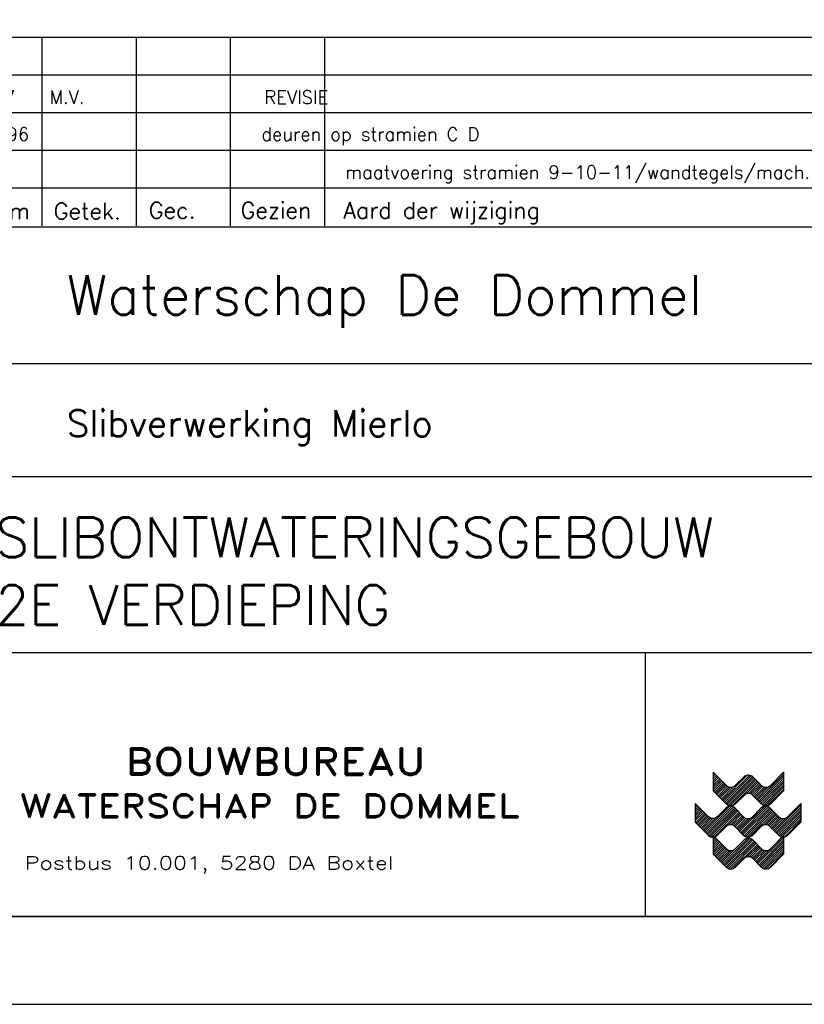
# Model space of a CAD drawing. Extents: x 0 to 84100, y 0 to 59400.
# Tile 4 of 10: x 66965 to 75893, y 0 to 11201. Entities that reach past the tile are written whole.
import ezdxf

# ---------------------------------------------------------------- set-up
doc = ezdxf.new("R2010")
doc.units = 0
doc.header["$LTSCALE"] = 60
doc.header["$MEASUREMENT"] = 0
doc.layers.get('0').update_dxf_attribs({"linetype": 'CONTINUOUS'})
for name, color, linetype in [('KADER', 2, 'CONTINUOUS'), ('STEMPEL', 4, 'CONTINUOUS'), ('WEGEN-TEGELPADEN', 130, 'CONTINUOUS')]:
    doc.layers.add(name, color=color, linetype=linetype)
doc.styles.add('ROMAND', font='romand', dxfattribs={"width": 1.25})
doc.styles.add('ROMANS', font='romans')
doc.styles.get("Standard").update_dxf_attribs({"font": 'simplex'})

# ---------------------------------------------------------------- blocks, each defined once
blk = doc.blocks.new('*X8')
at = {"color": 0}
for p, q in [((6499, 15868), (6572, 15941)), ((6499, 15691), (6660, 15852)), ((10064, 13776), (12156, 15868)), ((6499, 15514), (6748, 15764)), ((6499, 15338), (6837, 15676)), ((6499, 15161), (6925, 15587)), ((6499, 14984), (7013, 15499)), ((6499, 14807), (7102, 15410)), ((6499, 14631), (7190, 15322)), ((6529, 14484), (7279, 15234)), ((6617, 14395), (7367, 15145)), ((6705, 14307), (7455, 15057)), ((7236, 13776), (9261, 15802)), ((7324, 13688), (9431, 15795)), ((7413, 13600), (9561, 15748)), ((7501, 13511), (9665, 15675)), ((7591, 13424), (9753, 15587)), ((7698, 13355), (9842, 15499)), ((7833, 13313), (9930, 15410)), ((8013, 13316), (10019, 15322)), ((9145, 14272), (10107, 15234)), ((9356, 14305), (10195, 15145)), ((9502, 14275), (10284, 15057)), ((10153, 13688), (12156, 15691)), ((10241, 13600), (12156, 15514)), ((10329, 13511), (12156, 15338)), ((10419, 13424), (12156, 15161)), ((6794, 14218), (7544, 14968)), ((6882, 14130), (7640, 14888)), ((6971, 14042), (7759, 14830)), ((7059, 13953), (7912, 14806)), ((7147, 13865), (8147, 14864)), ((9617, 14214), (10372, 14968)), ((9711, 14130), (10468, 14888)), ((9799, 14042), (10588, 14830)), ((9887, 13953), (10740, 14806)), ((9976, 13865), (10975, 14864)), ((10526, 13355), (12156, 14984)), ((10661, 13313), (12156, 14807)), ((10841, 13316), (12156, 14631)), ((5052, 13361), (5124, 13432)), ((5052, 13184), (5212, 13344)), ((5052, 13007), (5300, 13255)), ((5052, 12830), (5389, 13167)), ((5052, 12654), (5477, 13078)), ((5052, 12477), (5565, 12990)), ((5052, 12300), (5654, 12902)), ((5052, 12123), (5742, 12813)), ((5081, 11975), (5831, 12725)), ((5788, 11268), (7811, 13291)), ((5876, 11179), (7982, 13286)), ((5965, 11091), (8113, 13239)), ((6053, 11003), (8217, 13166)), ((6142, 10915), (8306, 13078)), ((6250, 10846), (8394, 12990)), ((6505, 10924), (8482, 12902)), ((6593, 10836), (8571, 12813)), ((7694, 11760), (8659, 12725)), ((8616, 11268), (10640, 13291)), ((8705, 11179), (10811, 13286)), ((8793, 11091), (10941, 13239)), ((8881, 11003), (11045, 13166)), ((8971, 10915), (11134, 13078)), ((9078, 10846), (11222, 12990)), ((9212, 10803), (11311, 12902)), ((9392, 10806), (11399, 12813)), ((10523, 11760), (11488, 12725)), ((11445, 11268), (13537, 13361)), ((11533, 11179), (13537, 13184)), ((11621, 11091), (13537, 13007)), ((11710, 11003), (13537, 12830)), ((5169, 11887), (5919, 12637)), ((5257, 11798), (6007, 12548)), ((5346, 11710), (6096, 12460)), ((5434, 11621), (6191, 12379)), ((5523, 11533), (6311, 12321)), ((5611, 11445), (6463, 12296)), ((5699, 11356), (6694, 12351)), ((7907, 11796), (8747, 12637)), ((8053, 11766), (8836, 12548)), ((8169, 11705), (8924, 12460)), ((8263, 11621), (9020, 12379)), ((8351, 11533), (9139, 12321)), ((8439, 11445), (9291, 12296)), ((8528, 11356), (9523, 12351)), ((10735, 11796), (11576, 12637)), ((10882, 11766), (11664, 12548)), ((10998, 11705), (11753, 12460)), ((11091, 11621), (11848, 12379)), ((11179, 11533), (11968, 12321)), ((11268, 11445), (12120, 12296)), ((11356, 11356), (12351, 12351)), ((11799, 10915), (13537, 12654)), ((11906, 10846), (13537, 12477)), ((12156, 10918), (13537, 12300)), ((12220, 10806), (13537, 12123)), ((6384, 10803), (6499, 10918)), ((6499, 10741), (6563, 10806)), ((6499, 10565), (6681, 10747)), ((6499, 10388), (6770, 10659)), ((6499, 10211), (6858, 10570)), ((6499, 10034), (6947, 10482)), ((6499, 9858), (7035, 10394)), ((6499, 9681), (7123, 10305)), ((7169, 8760), (9043, 10634)), ((7257, 8671), (9308, 10722)), ((7346, 8583), (9466, 10703)), ((7434, 8495), (9588, 10649)), ((7522, 8406), (9687, 10570)), ((7615, 8322), (9775, 10482)), ((7728, 8258), (9863, 10394)), ((7871, 8224), (9952, 10305)), ((9997, 8760), (12041, 10803)), ((10086, 8671), (12156, 10741)), ((10174, 8583), (12156, 10565)), ((10262, 8495), (12156, 10388)), ((6499, 9504), (7212, 10217)), ((6550, 9379), (7300, 10129)), ((6639, 9290), (7389, 10040)), ((6727, 9202), (7477, 9952)), ((6815, 9113), (7565, 9863)), ((6904, 9025), (7666, 9788)), ((6992, 8937), (7793, 9737)), ((7080, 8848), (7957, 9725)), ((8072, 8249), (10040, 10217)), ((9208, 9208), (10129, 10129)), ((9395, 9218), (10217, 10040)), ((9532, 9179), (10305, 9952)), ((9642, 9111), (10394, 9863)), ((9732, 9025), (10495, 9788)), ((9820, 8937), (10621, 9737)), ((9909, 8848), (10785, 9725)), ((10351, 8406), (12156, 10211)), ((10443, 8322), (12156, 10034)), ((10556, 8258), (12156, 9858)), ((10699, 8224), (12156, 9681)), ((10900, 8249), (12156, 9504))]:
    blk.add_line(p, q, dxfattribs=at)
blk = doc.blocks.new('STEMPEL')
at = {"layer": 'WEGEN-TEGELPADEN', "color": 7}
for p, q in [((68825, 45985), (68925, 45885)), ((69025, 45885), (69125, 45985))]:
    blk.add_line(p, q, dxfattribs=at)
at = {"layer": 'WEGEN-TEGELPADEN'}
for points in [[(73111, 47751), (58795, 47751)], [(67806, 47751), (67806, 44751)]]:
    blk.add_lwpolyline(points, dxfattribs=at)
at = {"layer": 'WEGEN-TEGELPADEN', "color": 7}
for points in [[(68580, 46390), (68730, 46240, 0.414214), (68830, 46240), (68930, 46340, -0.414214), (69030, 46340), (69130, 46240, 0.414214), (69230, 46240), (69380, 46390), (69380, 46178), (69230, 46028, -0.414214), (69130, 46028), (69030, 46128, 0.414214), (68930, 46128), (68830, 46028, -0.414214), (68730, 46028), (68580, 46178)], [(68725, 45985), (68625, 45885, -0.414214), (68525, 45885), (68375, 46035), (68375, 45823), (68525, 45673, 0.414214), (68625, 45673), (68725, 45773)], [(69225, 45985), (69325, 45885, 0.414214), (69425, 45885), (69576, 46035), (69576, 45823), (69425, 45673, -0.414214), (69325, 45673), (69225, 45773, 0.414214), (69125, 45773), (69025, 45673, -0.414214), (68925, 45673), (68825, 45773)], [(68580, 45671), (68730, 45521, 0.414214), (68830, 45521), (68930, 45621, -0.414214), (69030, 45621), (69130, 45521, 0.414214), (69230, 45521), (69380, 45671), (69380, 45459), (69230, 45309, -0.414214), (69130, 45309), (69030, 45409, 0.414214), (68930, 45409), (68830, 45309, -0.414214), (68730, 45309), (68580, 45459)]]:
    blk.add_lwpolyline(points, format="xyb", dxfattribs=at)
for points in [[(68580, 46390), (68580, 46178)], [(68580, 45671), (68580, 45459)]]:
    blk.add_lwpolyline(points, dxfattribs=at)
for centre, start, end in [((68775, 45935), 45, 135), ((69175, 45935), 45, 135), ((68975, 45935), 225, 315), ((68775, 45723), 45, 135)]:
    blk.add_arc(centre, 70.7, start, end, dxfattribs=at)
at = {"layer": 'WEGEN-TEGELPADEN', "color": 7, "xscale": 0.1414582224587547, "yscale": 0.1414582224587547, "zscale": 0.1414582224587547}
blk.add_blockref('*X8', (67661, 44125), dxfattribs=at)
at = {"layer": 'WEGEN-TEGELPADEN', "style": 'ROMAND', "width": 1.25}
for s, height, p in [('BOUWBUREAU', 300, (61888, 46363)), ('WATERSCHAP DE DOMMEL', 262.5, (60688, 45877))]:
    blk.add_text(s, height=height, dxfattribs=at).set_placement(p)
at = {"layer": 'WEGEN-TEGELPADEN', "width": 1.25}
blk.add_text('Postbus 10.001, 5280 DA Boxtel', height=150, dxfattribs=at).set_placement((60744, 45284))

msp = doc.modelspace()

# ---------------------------------------------------------------- linework, layer by layer
at = {"layer": 'KADER', "color": 3}
msp.add_lwpolyline([(0, 0), (84100, 0), (84100, 0), (84100, 59400), (0, 59400)], close=True, dxfattribs=at)
at = {"layer": 'KADER'}
msp.add_lwpolyline([(1000, 1000), (83100, 1000), (83100, 1000), (83100, 58400), (1000, 58400)], close=True, dxfattribs=at)
at = {"layer": 'STEMPEL', "color": 1}
msp.add_line((65065.8, 11002.4), (83100, 11002.4), dxfattribs=at)
at = {"layer": 'STEMPEL'}
msp.add_line((79388.6, 6000), (65072.6, 6000), dxfattribs=at)
for points in [[(67218.8, 11000), (67218.8, 8857.1)], [(68290.2, 11000), (68290.2, 8857.1)], [(69361.7, 11000), (69361.7, 8857.1)], [(70433.1, 11000), (70433.1, 8857.1)], [(83076, 10571.4), (65076, 10571.4)], [(83076, 10142.9), (65076, 10142.9)], [(83076, 9714.3), (65076, 9714.3)], [(83076, 9285.7), (65076, 9285.7)], [(83076, 7285.7), (65076, 7285.7)], [(79388.6, 4000), (65072.6, 4000)]]:
    msp.add_lwpolyline(points, dxfattribs=at)
at = {"layer": 'STEMPEL', "color": 1}
for points in [[(65065.8, 8842.8), (83100, 8842.8)], [(83100, 1000), (65065.8, 1000)]]:
    msp.add_lwpolyline(points, dxfattribs=at)

# ---------------------------------------------------------------- block references
at = {"layer": 'STEMPEL'}
msp.add_blockref('STEMPEL', (6277.1, -43750.8), dxfattribs=at)

# ---------------------------------------------------------------- texts
at = {"layer": 'STEMPEL', "style": 'ROMANS'}
for s, p in [("8-'97   M.V.                  REVISIE", (66297.6, 10244.7)), ('3-1996                       deuren op stramien C D', (66262.6, 9823.8)), ('maatvoering stramien 9-10-11/wandtegels/mach.kmr.lift', (70667.8, 9390.8))]:
    msp.add_text(s, height=150, dxfattribs=at).set_placement(p)
at = {"layer": 'STEMPEL'}
for s, height, p in [('Datum', 185.71, (66278.2, 8930.3)), ('Getek.', 185.71, (67353.4, 8930.3)), ('Gec.', 185.71, (68434.5, 8939.7)), ('Gezien', 185.71, (69480, 8939.7)), ('Aard der wijziging', 185.714, (70648.3, 8939.7))]:
    msp.add_text(s, height=height, dxfattribs=at).set_placement(p)
at = {"layer": 'STEMPEL', "color": 1, "style": 'ROMANS'}
for s, p in [('Waterschap De Dommel                ', (67500, 7845)), ('SLIBONTWATERINGSGEBOUW   ', (66686.9, 5087.6)), ('2E VERDIEPING            ', (66686.9, 4317.6))]:
    msp.add_text(s, height=450, dxfattribs=at).set_placement(p)
at = {"layer": 'STEMPEL', "color": 7, "style": 'ROMANS'}
msp.add_text('Slibverwerking Mierlo    ', height=300, dxfattribs=at).set_placement((67500, 6458.2))

doc.saveas('drawing.dxf')
